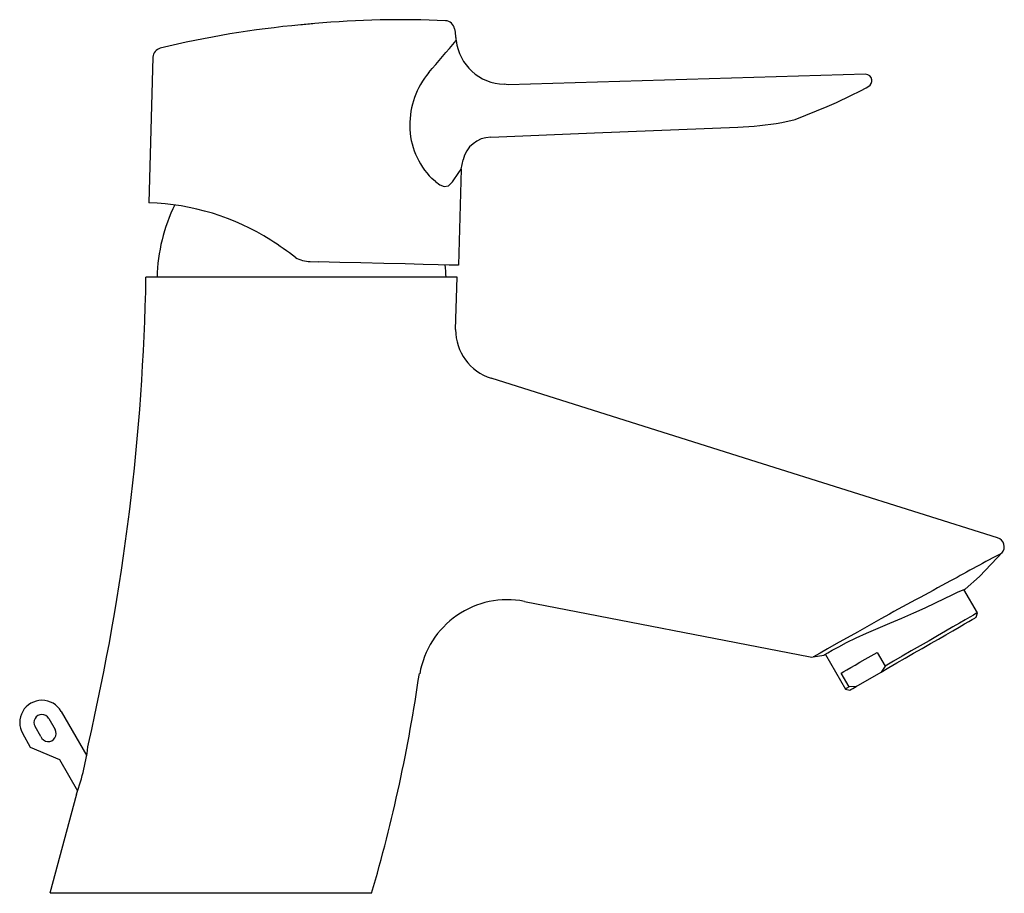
# Model space of a CAD drawing. Header units: millimetres. Extents: x 3901.644 to 3901.799, y 1748.522 to 1748.66.
import ezdxf

# ---------------------------------------------------------------- set-up
doc = ezdxf.new("R2010")
doc.units = ezdxf.units.MM
doc.layers.add('SANINDUSA', color=3, linetype='Continuous')

msp = doc.modelspace()

# ---------------------------------------------------------------- linework, layer by layer
at = {"layer": 'SANINDUSA'}
for p, q in [((3901.664800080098, 1748.653755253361), (3901.664150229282, 1748.630821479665)), ((3901.777009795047, 1748.651062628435), (3901.72071379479, 1748.649407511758)), ((3901.720714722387, 1748.64940754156), (3901.720089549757, 1748.649504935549)), ((3901.765912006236, 1748.643963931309), (3901.770964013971, 1748.645978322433)), ((3901.763813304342, 1748.643457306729), (3901.765912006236, 1748.643963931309)), ((3901.709268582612, 1748.634165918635), (3901.708716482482, 1748.634673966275)), ((3901.713319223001, 1748.636145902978), (3901.712889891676, 1748.620994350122)), ((3901.689572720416, 1748.621567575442), (3901.690850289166, 1748.62153585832)), ((3901.712682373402, 1748.61911087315), (3901.663701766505, 1748.61911087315)), ((3901.712452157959, 1748.610864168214), (3901.712682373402, 1748.61911087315)), ((3901.794624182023, 1748.566271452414), (3901.792508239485, 1748.569936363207)), ((3901.723290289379, 1748.56807914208), (3901.768273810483, 1748.559335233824)), ((3901.794441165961, 1748.565588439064), (3901.794624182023, 1748.566271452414)), ((3901.76877725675, 1748.559323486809), (3901.770471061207, 1748.55960587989)), ((3901.770684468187, 1748.559736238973), (3901.773839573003, 1748.554271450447)), ((3901.778833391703, 1748.560041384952), (3901.780083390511, 1748.557876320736)), ((3901.780083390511, 1748.557876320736), (3901.779483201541, 1748.556952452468)), ((3901.774427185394, 1748.554610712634), (3901.773177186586, 1748.55677577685)), ((3901.775527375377, 1748.554668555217), (3901.779483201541, 1748.556952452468)), ((3901.773839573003, 1748.554271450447), (3901.774522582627, 1748.55408843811)), ((3901.775527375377, 1748.554668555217), (3901.774427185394, 1748.554610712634)), ((3901.648395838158, 1748.549622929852), (3901.649395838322, 1748.547890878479)), ((3901.650344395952, 1748.550747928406), (3901.654380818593, 1748.543756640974)), ((3901.647145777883, 1748.546788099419), (3901.646230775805, 1748.548372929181)), ((3901.645532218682, 1748.545082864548), (3901.644282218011, 1748.547247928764)), ((3901.650130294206, 1748.54311876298), (3901.645532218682, 1748.545082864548)), ((3901.65298612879, 1748.53817231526), (3901.650130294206, 1748.54311876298)), ((3901.652771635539, 1748.537710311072), (3901.648566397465, 1748.522136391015)), ((3901.699228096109, 1748.522110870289), (3901.648637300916, 1748.522110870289))]:
    msp.add_line(p, q, dxfattribs=at)
at = {"layer": 'SANINDUSA', "flags": 128}
for points in [[(3901.770964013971, 1748.645978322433), (3901.772428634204, 1748.646624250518), (3901.774714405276, 1748.647703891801), (3901.77622217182, 1748.648458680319), (3901.777102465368, 1748.648929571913), (3901.777557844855, 1748.649214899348), (3901.777725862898, 1748.649379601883), (3901.777877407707, 1748.649607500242), (3901.777942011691, 1748.649752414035), (3901.777993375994, 1748.649919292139), (3901.778025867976, 1748.65010654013), (3901.778029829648, 1748.650208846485)], [(3901.717989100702, 1748.641163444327), (3901.734317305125, 1748.641835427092), (3901.756885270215, 1748.642764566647)], [(3901.713319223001, 1748.636145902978), (3901.713643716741, 1748.63761455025)], [(3901.711961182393, 1748.634107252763), (3901.712943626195, 1748.635615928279), (3901.713319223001, 1748.636145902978)], [(3901.709268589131, 1748.634165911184), (3901.709975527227, 1748.633636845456), (3901.710680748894, 1748.633388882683), (3901.711356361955, 1748.633509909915), (3901.711961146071, 1748.634107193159)], [(3901.712889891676, 1748.620994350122), (3901.712498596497, 1748.62100304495), (3901.711427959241, 1748.621028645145), (3901.709699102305, 1748.621070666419), (3901.70736998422, 1748.621127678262), (3901.704497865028, 1748.621198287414), (3901.701171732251, 1748.621280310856), (3901.69753721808, 1748.621370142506), (3901.69425208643, 1748.621451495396), (3901.69085131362, 1748.621535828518)], [(3901.79781626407, 1748.578092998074), (3901.760799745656, 1748.589757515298), (3901.731193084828, 1748.599087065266), (3901.718047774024, 1748.603229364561)], [(3901.792707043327, 1748.570017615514), (3901.79494996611, 1748.571979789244), (3901.798649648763, 1748.575855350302)], [(3901.770471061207, 1748.55960587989), (3901.770614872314, 1748.559694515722), (3901.771062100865, 1748.55996262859), (3901.771781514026, 1748.560376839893), (3901.772800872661, 1748.560936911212), (3901.774038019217, 1748.56158261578), (3901.775536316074, 1748.562322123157), (3901.777164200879, 1748.56307948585), (3901.77897707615, 1748.563875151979), (3901.780827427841, 1748.56465102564), (3901.782751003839, 1748.565450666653), (3901.78461380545, 1748.566251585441), (3901.786425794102, 1748.567074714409), (3901.788013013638, 1748.56783146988), (3901.789456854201, 1748.568534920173), (3901.790644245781, 1748.569106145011), (3901.791615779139, 1748.569553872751), (3901.792288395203, 1748.569846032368), (3901.79267115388, 1748.570003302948), (3901.792707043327, 1748.570017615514)], [(3901.779411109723, 1748.56533263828), (3901.775723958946, 1748.563247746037), (3901.772406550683, 1748.561372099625), (3901.771007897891, 1748.560581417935), (3901.76987245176, 1748.559939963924), (3901.769192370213, 1748.559556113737), (3901.76882659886, 1748.559349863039), (3901.768780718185, 1748.559323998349)], [(3901.779483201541, 1748.556952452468), (3901.780680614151, 1748.55764377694), (3901.781946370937, 1748.558374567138), (3901.783257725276, 1748.559131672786), (3901.784591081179, 1748.559901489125), (3901.785922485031, 1748.560670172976), (3901.787227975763, 1748.561423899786), (3901.788484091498, 1748.562149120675), (3901.789668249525, 1748.562832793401), (3901.790759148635, 1748.563462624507), (3901.791737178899, 1748.564027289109), (3901.792584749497, 1748.564516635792), (3901.793286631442, 1748.56492186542), (3901.79383018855, 1748.565235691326), (3901.794205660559, 1748.565452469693), (3901.794406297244, 1748.56556830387), (3901.794441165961, 1748.565588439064)], [(3901.794624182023, 1748.566271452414), (3901.794597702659, 1748.566256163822), (3901.794400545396, 1748.566142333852), (3901.794014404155, 1748.565919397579), (3901.793446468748, 1748.565591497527), (3901.792707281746, 1748.565164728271), (3901.791810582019, 1748.564647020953), (3901.790773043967, 1748.564047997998), (3901.789613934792, 1748.563378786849), (3901.788354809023, 1748.562651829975), (3901.787019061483, 1748.561880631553), (3901.785631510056, 1748.561079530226), (3901.784217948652, 1748.560263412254), (3901.782804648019, 1748.559447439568), (3901.781417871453, 1748.558646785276), (3901.780083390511, 1748.557876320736)], [(3901.773177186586, 1748.55677577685), (3901.773582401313, 1748.557009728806), (3901.774086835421, 1748.557300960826), (3901.774685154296, 1748.55764640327), (3901.775371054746, 1748.558042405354), (3901.776137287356, 1748.558484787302), (3901.776975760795, 1748.558968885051), (3901.777877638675, 1748.559489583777), (3901.778833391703, 1748.560041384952)], [(3901.774427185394, 1748.554610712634), (3901.774049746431, 1748.554392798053), (3901.773861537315, 1748.554284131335), (3901.773839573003, 1748.554271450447)], [(3901.774522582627, 1748.55408843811), (3901.774535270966, 1748.554095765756), (3901.774691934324, 1748.554186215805), (3901.77502463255, 1748.554378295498), (3901.775527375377, 1748.554668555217)]]:
    msp.add_lwpolyline(points, dxfattribs=at)
at = {"layer": 'SANINDUSA'}
for centre, radius, start, end in [((3901.703915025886, 1748.508598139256), 0.151064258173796, 87.36625330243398, 95.18362303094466), ((3901.710809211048, 1748.658003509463), 0.001499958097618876, 8.248459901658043, 87.35642325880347), ((3901.701709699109, 1748.508401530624), 0.1510608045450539, 95.18362282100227, 103.7050925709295), ((3901.743987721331, 1748.054656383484), 0.6067710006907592, 95.07938601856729, 95.28845492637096), ((3901.391057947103, 1748.926304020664), 0.4197794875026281, 319.0795732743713, 319.98268465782), ((3901.720289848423, 1748.657300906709), 0.007798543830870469, 186.7980026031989, 268.5282469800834), ((3901.666299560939, 1748.653709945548), 0.001500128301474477, 103.681113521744, 178.3757274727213), ((3901.718009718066, 1748.643108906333), 0.01276862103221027, 139.8395988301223, 180.6202012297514), ((3901.777040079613, 1748.650062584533), 0.001000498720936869, 8.406140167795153, 91.69914799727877), ((3901.717031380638, 1748.643031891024), 0.01178959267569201, 180.3512154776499, 225.1369609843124), ((3901.755462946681, 1748.691978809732), 0.0492347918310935, 271.6554243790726, 279.7647247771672), ((3901.718077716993, 1748.636620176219), 0.004544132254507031, 91.11741056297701, 167.3599155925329), ((3901.663082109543, 1748.593032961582), 0.03780361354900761, 57.5828034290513, 88.35224768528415), ((3901.692573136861, 1748.618504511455), 0.02712977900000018, 153.6738752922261, 178.7193152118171), ((3901.655704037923, 1748.581467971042), 0.05152164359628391, 52.26340223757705, 57.55103952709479), ((3901.689696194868, 1748.626563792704), 0.004997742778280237, 240.5232158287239, 268.5843039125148), ((3901.683827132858, 1748.618504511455), 0.02712977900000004, 1.280684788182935, 5.416981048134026), ((3901.30906748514, 1748.625598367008), 0.3546936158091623, 346.9756682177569, 358.9527121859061), ((3901.720452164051, 1748.610859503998), 0.008000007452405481, 179.9665950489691, 252.5094513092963), ((3901.797365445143, 1748.576662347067), 0.00150000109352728, 319.2099430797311, 72.50951176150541), ((3901.943989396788, 1748.297963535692), 0.3135197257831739, 117.6486459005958, 119.3298299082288), ((3902.403256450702, 1747.426930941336), 1.29812997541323, 118.1703616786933, 118.7227881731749), ((3901.720618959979, 1748.554336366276), 0.01399999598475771, 78.99998235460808, 170.3092469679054), ((3901.768560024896, 1748.560807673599), 0.001500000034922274, 259.0000002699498, 278.4604871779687), ((3901.459362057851, 1748.592365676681), 0.2499429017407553, 343.6751225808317, 351.7970739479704), ((3901.647313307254, 1748.548997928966), 0.003500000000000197, 30.00000000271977, 210.0000000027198), ((3901.647313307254, 1748.548997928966), 0.001250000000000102, 30.00000000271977, 210.0000000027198), ((3901.648308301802, 1748.547262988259), 0.001255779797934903, 202.2198867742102, 30.00000000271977), ((3901.61590001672, 1748.55055113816), 0.03904360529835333, 340.7989316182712, 352.8077321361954)]:
    msp.add_arc(centre, radius, start, end, dxfattribs=at)
msp.add_open_spline([(3901.712293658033, 1748.658218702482), (3901.712342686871, 1748.657875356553), (3901.712430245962, 1748.657262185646), (3901.712510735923, 1748.656648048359), (3901.712546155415, 1748.656377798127)], degree=3, knots=[0, 0, 0, 0, 0.559951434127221, 0.9999999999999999, 0.9999999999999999, 0.9999999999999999, 0.9999999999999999], dxfattribs=at)

doc.saveas('drawing.dxf')
